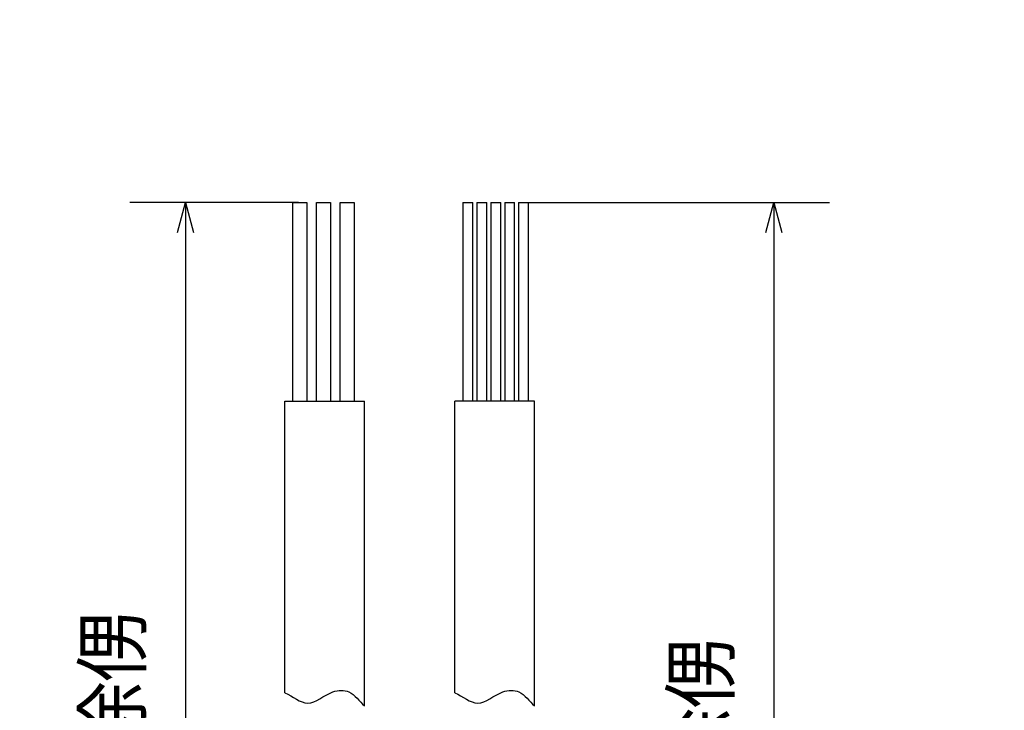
# Model space of a CAD drawing. Header units: millimetres. Extents: x -132 to 793, y -531 to 158.
# Tile 15 of 26: x 182 to 256, y 105 to 157. Entities that reach past the tile are written whole.
import ezdxf

# ---------------------------------------------------------------- set-up
doc = ezdxf.new("R2010")
doc.units = ezdxf.units.MM
doc.header["$LTSCALE"] = 0.330709
doc.layers.add('NoLayerName_001', color=7, linetype='Continuous')
doc.styles.get("Standard").update_dxf_attribs({"font": 'txt', "bigfont": 'extfont2'})
doc.dimstyles.get("Standard").update_dxf_attribs({"dimtxt": 2.5, "dimasz": 2.5, "dimexe": 1.25, "dimexo": 0.625, "dimtad": 1, "dimzin": 0, "dimdsep": 46, "dimtxsty": 'Standard', "dimcen": 2.5, "dimadec": 0, "dimazin": 0, "dimtfac": 0.75, "dimtmove": 0, "dimatfit": 3, "dimfxl": 1, "dimarcsym": 0})

# ---------------------------------------------------------------- blocks, each defined once
blk = doc.blocks.new('_OPEN30')
at = {"color": 0, "linetype": 'ByBlock', "lineweight": -2}
for p, q in [((-1, 0.267949), (0, 0)), ((0, 0), (-1, -0.267949)), ((0, 0), (-1, 0))]:
    blk.add_line(p, q, dxfattribs=at)
blk = doc.blocks.new('*D32')
at = {"layer": 'Defpoints', "color": 0}
for p in [(219.747, 143.397), (213.444, 41.969), (239.017, 41.969)]:
    blk.add_point(p, dxfattribs=at)
at = {"layer": 'NoLayerName_001', "color": 0, "linetype": 'Continuous', "lineweight": 25}
for p, q in [((220.372, 143.397), (243.217, 143.397)), ((239.017, 141.147), (239.017, 44.219)), ((214.069, 41.969), (243.217, 41.969))]:
    blk.add_line(p, q, dxfattribs=at)
at = {"layer": 'NoLayerName_001', "color": 0, "lineweight": 25, "xscale": 2.25, "yscale": 2.25, "zscale": 2.25}
for p, rotation in [((239.017, 143.397), 90), ((239.017, 41.969), 270)]:
    blk.add_blockref('_OPEN30', p, dxfattribs=dict(at, rotation=rotation))
at = {"layer": 'NoLayerName_001', "color": 0, "lineweight": 25, "insert": (233.662, 92.683), "char_height": 6, "attachment_point": 5, "rotation": 90}
blk.add_mtext('\\A1;俆侽侽{{\\H0.80x;\\A1;亇俆侽}}', dxfattribs=at)
blk = doc.blocks.new('*D33')
at = {"layer": 'Defpoints', "color": 0}
for p in [(203.77, 143.397), (193.116, 45.969), (194.614, 45.969)]:
    blk.add_point(p, dxfattribs=at)
at = {"layer": 'NoLayerName_001', "color": 0, "linetype": 'Continuous', "lineweight": 25}
for p, q in [((203.145, 143.397), (190.414, 143.397)), ((194.614, 141.147), (194.614, 48.219))]:
    blk.add_line(p, q, dxfattribs=at)
at = {"layer": 'NoLayerName_001', "color": 0, "lineweight": 25, "xscale": 2.25, "yscale": 2.25, "zscale": 2.25}
for p, rotation in [((194.614, 143.397), 90), ((194.614, 45.969), 270)]:
    blk.add_blockref('_OPEN30', p, dxfattribs=dict(at, rotation=rotation))
at = {"layer": 'NoLayerName_001', "color": 0, "lineweight": 25, "insert": (189.259, 94.683), "char_height": 6, "attachment_point": 5, "rotation": 90}
blk.add_mtext('\\A1;俆侽侽{{\\H0.80x;\\A1;亇俆侽}}', dxfattribs=at)

msp = doc.modelspace()

# ---------------------------------------------------------------- linework, layer by layer
at = {"layer": 'NoLayerName_001', "color": 7, "linetype": 'Continuous', "lineweight": 25}
for p, q in [((202.7196, 128.3971), (202.7196, 143.3971)), ((202.7196, 143.3971), (203.7696, 143.3971)), ((203.7696, 143.3971), (203.7696, 128.3971)), ((204.5044, 128.3971), (204.5044, 143.3971)), ((204.5044, 143.3971), (205.5544, 143.3971)), ((205.5544, 143.3971), (205.5544, 128.3971)), ((206.2892, 128.3971), (206.2892, 143.3971)), ((206.2892, 143.3971), (207.3392, 143.3971)), ((207.3392, 143.3971), (207.3392, 128.3971)), ((215.5471, 143.3971), (215.5471, 128.3971)), ((215.5471, 143.3971), (216.2971, 143.3971)), ((216.2971, 128.3971), (216.2971, 143.3971)), ((216.5971, 143.3971), (216.5971, 128.3971)), ((216.5971, 143.3971), (217.3471, 143.3971)), ((217.3471, 128.3971), (217.3471, 143.3971)), ((217.6471, 143.3971), (217.6471, 128.3971)), ((217.6471, 143.3971), (218.3971, 143.3971)), ((218.3971, 128.3971), (218.3971, 143.3971)), ((218.6971, 143.3971), (218.6971, 128.3971)), ((218.6971, 143.3971), (219.4471, 143.3971)), ((219.4471, 128.3971), (219.4471, 143.3971)), ((219.7471, 143.3971), (219.7471, 128.3971)), ((219.7471, 143.3971), (220.4971, 143.3971)), ((220.4971, 128.3971), (220.4971, 143.3971)), ((202.1158, 128.3971), (208.1158, 128.3971)), ((202.1158, 106.3831), (202.1158, 128.3971)), ((208.1158, 105.38), (208.1158, 128.3971)), ((220.9437, 128.3971), (214.9437, 128.3971)), ((214.9437, 106.3831), (214.9437, 128.3971)), ((220.9437, 105.38), (220.9437, 128.3971))]:
    msp.add_line(p, q, dxfattribs=at)
for points in [[(202.1158, 106.3831), (202.6866, 106.1193), (203.9145, 105.027), (205.3724, 106.5515), (207.1679, 106.6166), (207.7249, 105.7329), (208.1158, 105.38)], [(214.9437, 106.3831), (215.5145, 106.1193), (216.7424, 105.027), (218.2003, 106.5515), (219.9957, 106.6166), (220.5528, 105.7329), (220.9437, 105.38)]]:
    msp.add_open_spline(points, degree=3, knots=[0, 0, 0, 0, 1.8864972, 3.9713454, 5.1809698, 6.7607013, 6.7607013, 6.7607013, 6.7607013], dxfattribs=at)

# ---------------------------------------------------------------- texts
at = {"layer": 'NoLayerName_001', "color": 7, "lineweight": 25, "attachment_point": 4}
for s, insert, char_height in [('\\A1;\\W0.8333;\\M+18251\\M+18257\\M+18260\\M+18276\\M+18266', (96.1276, 153.7179), 6), ('\\A1;\\W0.8333;\\M+18389\\M+18343\\M+18367\\M+18375\\M+18389\\M+18345\\M+18393', (86.6276, 135.7179), 7), ('\\A1;\\W0.8333;\\M+18349\\M+1838C\\M+18393\\M+18357', (97.1276, 126.7179), 7)]:
    msp.add_mtext(s, dxfattribs=dict(at, insert=insert, char_height=char_height))

# ---------------------------------------------------------------- dimensions: what is measured, and where the dimension line sits
at = {"layer": 'NoLayerName_001', "color": 7, "linetype": 'Continuous', "lineweight": 25}
for base, p1, p2, override, picture, middle in [((194.6137, 45.9686), (203.7696, 143.3971), (193.1158, 45.9686), {"dimtxt": 6, "dimasz": 2.25, "dimexe": 4.2, "dimgap": 1.5, "dimdec": 3, "dimzin": 8, "dimpost": '<>{{\\H0.80x;\\A1;亇俆侽}}', "dimblk": 'OPEN30', "dimse2": 1, "dimclrd": 0, "dimclre": 0, "dimclrt": 0, "dimtp": 0, "dimtm": 0, "dimtfac": 0.8, "dimtolj": 1, "dimlwd": 25, "dimlwe": 25}, '*D33', (194.6137, 94.6829)), ((239.0171, 41.9686), (219.7471, 143.3971), (213.4437, 41.9686), {"dimtxt": 6, "dimasz": 2.25, "dimexe": 4.2, "dimgap": 1.5, "dimdec": 3, "dimzin": 8, "dimpost": '<>{{\\H0.80x;\\A1;亇俆侽}}', "dimblk": 'OPEN30', "dimclrd": 0, "dimclre": 0, "dimclrt": 0, "dimtp": 0, "dimtm": 0, "dimtfac": 0.8, "dimtolj": 1, "dimlwd": 25, "dimlwe": 25}, '*D32', (239.0171, 92.6829))]:
    dim = msp.add_linear_dim(base=base, p1=p1, p2=p2, angle=270, text='俆侽侽{{\\H0.80x;\\A1;亇俆侽}}', dimstyle='Standard', override=override, dxfattribs=at)
    dim.commit()
    dim.dimension.update_dxf_attribs({"geometry": picture, "text_midpoint": middle, "dimtype": 160})

doc.saveas('drawing.dxf')
